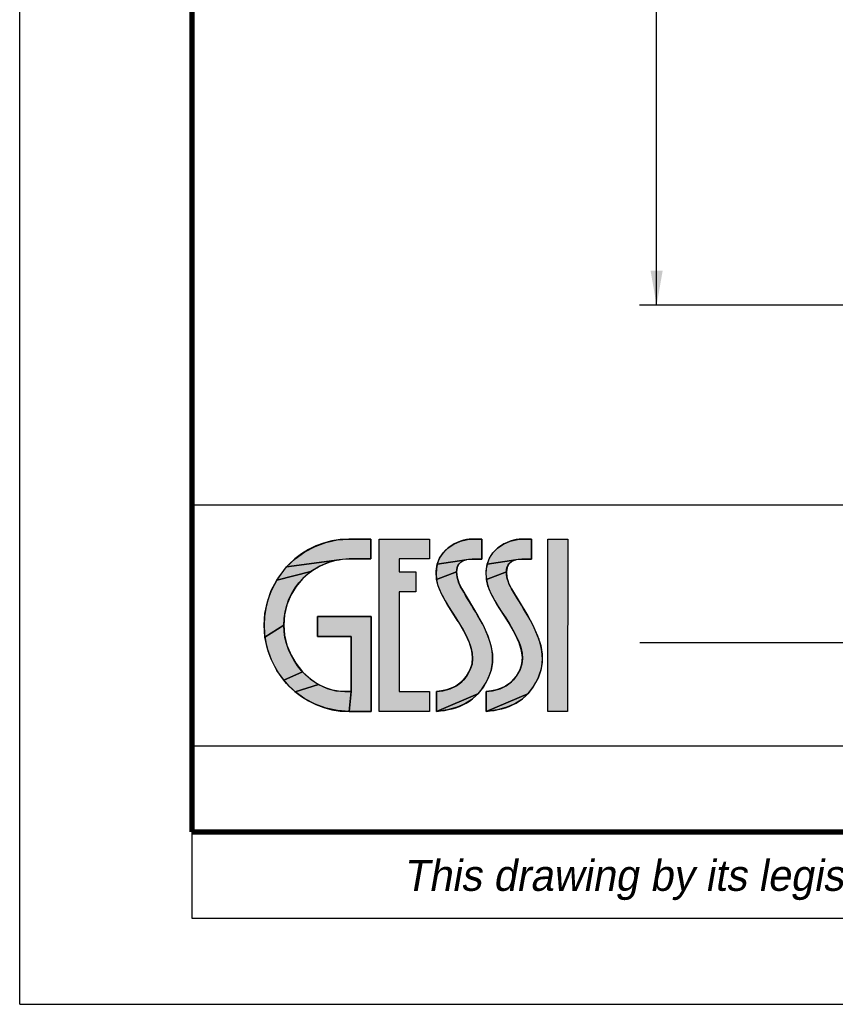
# Model space of a CAD drawing. Header units: millimetres. Extents: x 0 to 210, y 0 to 297.
# Tile 1 of 7: x 0 to 47, y 0 to 57. Entities that reach past the tile are written whole.
import ezdxf
from ezdxf.enums import TextEntityAlignment as Align

# ---------------------------------------------------------------- set-up
doc = ezdxf.new("R2010")
doc.units = ezdxf.units.MM
doc.header["$LTSCALE"] = 19.36
doc.layers.get('0').update_dxf_attribs({"linetype": 'CONTINUOUS'})
for name, color, linetype in [('50_QUOTE', 7, 'CONTINUOUS'), ('52_NOTE', 7, 'CONTINUOUS'), ('54_SIMBOLI', 7, 'CONTINUOUS')]:
    doc.layers.add(name, color=color, linetype=linetype)
doc.styles.get("Standard").update_dxf_attribs({"font": 'txt', "width": 1.15})
doc.styles.add('TEXTSTYLE_4', font='triumi.ttf')
doc.dimstyles.new('DIMSTYLE_3', dxfattribs={"dimtxt": 2, "dimasz": 2, "dimexe": 1, "dimexo": 0.5, "dimgap": 0.5, "dimtad": 1, "dimdec": 0, "dimlfac": 2.5, "dimdsep": 46, "dimtxsty": 'Standard', "dimblk": '_FILLED', "dimblk1": '_FILLED', "dimblk2": '_FILLED', "dimcen": 0.09, "dimazin": 2, "dimtfac": 1, "dimtdec": 0, "dimtofl": 0, "dimtmove": 0, "dimatfit": 3, "dimldrblk": '_FILLED', "dimfxl": 0, "dimtolj": 1, "dimarcsym": 0})

# ---------------------------------------------------------------- blocks, each defined once
blk = doc.blocks.new('_FILLED')
at = {"color": 0, "linetype": 'ByBlock'}
blk.add_solid([(0, 0), (-1, 0.175), (-1, -0.175)], dxfattribs=at)
blk = doc.blocks.new('*D8')
at = {"layer": '50_QUOTE', "color": 2, "linetype": 'Continuous'}
for p, q in [((96.914, 145.019), (35.972, 145.019)), ((36.972, 145.019), (36.972, 92.799)), ((36.972, 40.579), (36.972, 92.799)), ((57.914, 40.579), (35.972, 40.579))]:
    blk.add_line(p, q, dxfattribs=at)
at = {"layer": '50_QUOTE', "color": 2, "linetype": 'Continuous', "xscale": 2, "yscale": 2, "zscale": 2}
for p, rotation in [((36.972, 145.019), 90), ((36.972, 40.579), 270)]:
    blk.add_blockref('_FILLED', p, dxfattribs=dict(at, rotation=rotation))
at = {"layer": '50_QUOTE', "color": 2, "linetype": 'Continuous', "width": 0.776952}
blk.add_text('261', height=2, rotation=90, dxfattribs=at).set_placement((36.472, 91.361), align=Align.CENTER)
blk = doc.blocks.new('LOGOGESSI2D_BL0', base_point=(23, 22))
at = {"layer": '54_SIMBOLI', "linetype": 'Continuous'}
for points in [[(18.435, 26.953), (19.11, 27), (20.392, 27), (20.392, 25.851), (19.122, 25.85), (18.536, 25.803), (15.494, 25.386), (15.992, 25.864), (16.546, 26.265), (17.144, 26.583), (17.777, 26.814)], [(23.782, 27), (23.788, 25.851), (22.031, 25.851), (22.031, 25.107), (23.003, 25.107), (23.003, 23.953), (22.031, 23.953), (22.031, 18.149), (23.782, 18.149), (23.782, 17), (20.873, 17), (20.873, 27)], [(26.003, 26.982), (26.243, 27), (26.817, 27), (26.817, 25.846), (26.261, 25.846), (25.917, 25.809), (24.243, 25.542), (24.378, 25.9), (24.583, 26.214), (24.854, 26.486), (25.192, 26.713), (25.586, 26.883)], [(28.893, 26.982), (29.134, 27), (29.708, 27), (29.708, 25.846), (29.152, 25.846), (28.808, 25.809), (27.133, 25.542), (27.269, 25.9), (27.473, 26.214), (27.745, 26.486), (28.083, 26.712), (28.477, 26.883)], [(17.413, 25.432), (16.9, 25.115), (14.925, 24.624), (15.325, 25.189), (15.494, 25.386), (18.536, 25.803), (17.963, 25.663)], [(25.5, 25.559), (25.398, 25.361), (25.36, 25.108), (24.198, 24.669), (24.18, 25.135), (24.243, 25.542), (25.917, 25.809), (25.669, 25.71)], [(28.391, 25.559), (28.289, 25.361), (28.251, 25.108), (27.089, 24.669), (27.071, 25.135), (27.133, 25.542), (28.808, 25.809), (28.56, 25.71)], [(16.442, 24.719), (16.05, 24.256), (15.737, 23.742), (15.51, 23.187), (15.371, 22.604), (15.325, 22), (14.237, 21.31), (14.191, 22), (14.237, 22.69), (14.377, 23.364), (14.607, 24.012), (14.925, 24.624), (16.9, 25.115)], [(25.393, 24.79), (25.512, 24.414), (25.66, 24.118), (26.602, 22.548), (26.881, 22.039), (27.172, 21.396), (27.351, 20.836), (27.437, 20.327), (27.44, 19.851), (27.362, 19.392), (27.198, 18.938), (26.919, 18.432), (26.603, 18.023), (24.193, 17), (24.192, 18.149), (24.553, 18.202), (24.99, 18.319), (25.351, 18.49), (25.658, 18.721), (25.924, 19.028), (26.151, 19.427), (26.261, 19.766), (26.293, 20.128), (26.244, 20.526), (26.107, 20.981), (25.86, 21.518), (25.465, 22.198), (25.401, 22.3), (24.814, 23.227), (24.48, 23.827), (24.287, 24.29), (24.198, 24.669), (25.36, 25.108)], [(28.284, 24.79), (28.403, 24.414), (28.551, 24.118), (29.493, 22.548), (29.772, 22.039), (30.063, 21.397), (30.242, 20.836), (30.328, 20.328), (30.331, 19.851), (30.253, 19.392), (30.089, 18.938), (29.81, 18.432), (29.494, 18.023), (27.084, 17), (27.083, 18.149), (27.443, 18.202), (27.881, 18.319), (28.241, 18.49), (28.549, 18.721), (28.815, 19.028), (29.042, 19.427), (29.152, 19.766), (29.184, 20.128), (29.135, 20.526), (28.997, 20.981), (28.751, 21.518), (28.356, 22.198), (28.292, 22.3), (27.705, 23.227), (27.371, 23.827), (27.178, 24.29), (27.089, 24.669), (28.251, 25.108)], [(17.285, 21.358), (17.285, 22.51), (20.393, 22.51), (20.393, 17), (19.116, 17), (19.245, 18.155), (19.245, 21.358)], [(15.371, 21.431), (15.514, 20.848), (15.752, 20.271), (16.027, 19.801), (16.416, 19.307), (15.325, 18.812), (14.925, 19.376), (14.608, 19.989), (14.377, 20.637), (14.237, 21.31), (15.325, 22)], [(16.859, 18.893), (17.338, 18.568), (15.994, 18.136), (15.496, 18.613), (15.325, 18.812), (16.416, 19.307)], [(18.876, 18.15), (19.199, 18.154), (19.245, 18.155), (19.116, 17), (18.439, 17.047), (17.781, 17.186), (17.147, 17.416), (16.548, 17.734), (15.994, 18.136), (17.338, 18.568), (17.839, 18.335), (18.354, 18.196)], [(24.841, 17.097), (24.193, 17), (26.603, 18.023), (26.248, 17.697), (25.848, 17.441), (25.387, 17.243)], [(27.732, 17.097), (27.084, 17), (29.494, 18.023), (29.139, 17.697), (28.739, 17.441), (28.278, 17.243)]]:
    blk.add_hatch(color=7, dxfattribs=at).paths.add_polyline_path(points)
at = {"layer": '54_SIMBOLI', "color": 7, "linetype": 'Continuous'}
for p, q in [((20.873, 27), (23.782, 27)), ((20.873, 17), (20.873, 27)), ((20.873, 17), (20.873, 27)), ((20.873, 27), (23.782, 27)), ((23.782, 27), (23.788, 25.851)), ((23.782, 27), (23.788, 25.851)), ((30.662, 17), (30.667, 27)), ((30.662, 17), (30.667, 27)), ((30.667, 27), (31.809, 27)), ((30.667, 27), (31.809, 27)), ((31.809, 27), (31.804, 17)), ((31.809, 27), (31.804, 17)), ((23.788, 25.851), (22.031, 25.851)), ((22.031, 25.851), (22.031, 25.107)), ((23.788, 25.851), (22.031, 25.851)), ((22.031, 25.851), (22.031, 25.107)), ((22.031, 25.107), (23.003, 25.107)), ((22.031, 25.107), (23.003, 25.107)), ((23.003, 25.107), (23.003, 23.953)), ((23.003, 25.107), (23.003, 23.953)), ((23.003, 23.953), (22.031, 23.953)), ((22.031, 23.953), (22.031, 18.149)), ((23.003, 23.953), (22.031, 23.953)), ((22.031, 23.953), (22.031, 18.149)), ((22.031, 18.149), (23.782, 18.149)), ((22.031, 18.149), (23.782, 18.149)), ((23.782, 18.149), (23.782, 17)), ((23.782, 18.149), (23.782, 17)), ((23.782, 17), (20.873, 17)), ((23.782, 17), (20.873, 17)), ((31.804, 17), (30.662, 17)), ((31.804, 17), (30.662, 17))]:
    blk.add_line(p, q, dxfattribs=at)
for points in [[(18.435, 26.953), (19.11, 27), (20.392, 27), (20.392, 25.851), (19.122, 25.85), (18.536, 25.803), (15.494, 25.386), (15.992, 25.864), (16.546, 26.265), (17.144, 26.583), (17.777, 26.814), (18.435, 26.953)], [(23.782, 27), (23.788, 25.851), (22.031, 25.851), (22.031, 25.107), (23.003, 25.107), (23.003, 23.953), (22.031, 23.953), (22.031, 18.149), (23.782, 18.149), (23.782, 17), (20.873, 17), (20.873, 27), (23.782, 27)], [(26.003, 26.982), (26.243, 27), (26.817, 27), (26.817, 25.846), (26.261, 25.846), (25.917, 25.809), (24.243, 25.542), (24.378, 25.9), (24.583, 26.214), (24.854, 26.486), (25.192, 26.713), (25.586, 26.883), (26.003, 26.982)], [(28.893, 26.982), (29.134, 27), (29.708, 27), (29.708, 25.846), (29.152, 25.846), (28.808, 25.809), (27.133, 25.542), (27.269, 25.9), (27.473, 26.214), (27.745, 26.486), (28.083, 26.712), (28.477, 26.883), (28.893, 26.982)], [(17.413, 25.432), (16.9, 25.115), (14.925, 24.624), (15.325, 25.189), (15.494, 25.386), (18.536, 25.803), (17.963, 25.663), (17.413, 25.432)], [(25.5, 25.559), (25.398, 25.361), (25.36, 25.108), (24.198, 24.669), (24.18, 25.135), (24.243, 25.542), (25.917, 25.809), (25.669, 25.71), (25.5, 25.559)], [(28.391, 25.559), (28.289, 25.361), (28.251, 25.108), (27.089, 24.669), (27.071, 25.135), (27.133, 25.542), (28.808, 25.809), (28.56, 25.71), (28.391, 25.559)], [(16.442, 24.719), (16.05, 24.256), (15.737, 23.742), (15.51, 23.187), (15.371, 22.604), (15.325, 22), (14.237, 21.31), (14.191, 22), (14.237, 22.69), (14.377, 23.364), (14.607, 24.012), (14.925, 24.624), (16.9, 25.115), (16.442, 24.719)], [(25.393, 24.79), (25.512, 24.414), (25.66, 24.118), (26.602, 22.548), (26.881, 22.039), (27.172, 21.396), (27.351, 20.836), (27.437, 20.327), (27.44, 19.851), (27.362, 19.392), (27.198, 18.938), (26.919, 18.432), (26.603, 18.023), (24.193, 17), (24.192, 18.149), (24.553, 18.202), (24.99, 18.319), (25.351, 18.49), (25.658, 18.721), (25.924, 19.028), (26.151, 19.427), (26.261, 19.766), (26.293, 20.128), (26.244, 20.526), (26.107, 20.981), (25.86, 21.518), (25.465, 22.198), (25.401, 22.3), (24.814, 23.227), (24.48, 23.827), (24.287, 24.29), (24.198, 24.669), (25.36, 25.108), (25.393, 24.79)], [(28.284, 24.79), (28.403, 24.414), (28.551, 24.118), (29.493, 22.548), (29.772, 22.039), (30.063, 21.397), (30.242, 20.836), (30.328, 20.328), (30.331, 19.851), (30.253, 19.392), (30.089, 18.938), (29.81, 18.432), (29.494, 18.023), (27.084, 17), (27.083, 18.149), (27.443, 18.202), (27.881, 18.319), (28.241, 18.49), (28.549, 18.721), (28.815, 19.028), (29.042, 19.427), (29.152, 19.766), (29.184, 20.128), (29.135, 20.526), (28.997, 20.981), (28.751, 21.518), (28.356, 22.198), (28.292, 22.3), (27.705, 23.227), (27.371, 23.827), (27.178, 24.29), (27.089, 24.669), (28.251, 25.108), (28.284, 24.79)], [(17.285, 21.358), (17.285, 22.51), (20.393, 22.51), (20.393, 17), (19.116, 17), (19.245, 18.155), (19.245, 21.358), (17.285, 21.358)], [(15.371, 21.431), (15.514, 20.848), (15.752, 20.271), (16.027, 19.801), (16.416, 19.307), (15.325, 18.812), (14.925, 19.376), (14.608, 19.989), (14.377, 20.637), (14.237, 21.31), (15.325, 22), (15.371, 21.431)], [(16.859, 18.893), (17.338, 18.568), (15.994, 18.136), (15.496, 18.613), (15.325, 18.812), (16.416, 19.307), (16.859, 18.893)], [(18.876, 18.15), (19.199, 18.154), (19.245, 18.155), (19.116, 17), (18.439, 17.047), (17.781, 17.186), (17.147, 17.416), (16.548, 17.734), (15.994, 18.136), (17.338, 18.568), (17.839, 18.335), (18.354, 18.196), (18.876, 18.15)], [(24.841, 17.097), (24.193, 17), (26.603, 18.023), (26.248, 17.697), (25.848, 17.441), (25.387, 17.243), (24.841, 17.097)], [(27.732, 17.097), (27.084, 17), (29.494, 18.023), (29.139, 17.697), (28.739, 17.441), (28.278, 17.243), (27.732, 17.097)]]:
    blk.add_lwpolyline(points, dxfattribs=at)
for points, knots in [([(20.392, 25.851), (20.392, 25.851), (19.122, 25.85), (19.122, 25.85), (17.081, 25.85), (15.325, 24.161), (15.325, 22), (15.325, 20.113), (16.908, 18.15), (18.876, 18.15), (18.927, 18.15), (19.245, 18.154), (19.245, 18.155), (19.245, 18.155), (19.245, 21.358), (19.245, 21.358), (19.245, 21.358), (17.285, 21.358), (17.285, 21.358), (17.285, 21.358), (17.285, 22.51), (17.285, 22.51), (17.285, 22.51), (20.393, 22.51), (20.393, 22.51), (20.393, 22.51), (20.393, 17), (20.393, 17), (20.393, 17), (19.116, 17), (19.116, 17), (16.383, 17), (14.191, 19.261), (14.191, 22), (14.191, 24.744), (16.387, 27), (19.11, 27), (19.11, 27), (20.392, 27), (20.392, 27), (20.392, 27), (20.392, 25.851), (20.392, 25.851)], [0, 0, 0, 0, 1, 1, 1, 2, 2, 2, 3, 3, 3, 4, 4, 4, 5, 5, 5, 6, 6, 6, 7, 7, 7, 8, 8, 8, 9, 9, 9, 10, 10, 10, 11, 11, 11, 12, 12, 12, 13, 13, 13, 14, 14, 14, 14]), ([(20.392, 25.851), (20.392, 25.851), (19.122, 25.85), (19.122, 25.85), (17.081, 25.85), (15.325, 24.161), (15.325, 22), (15.325, 20.113), (16.908, 18.15), (18.876, 18.15), (18.927, 18.15), (19.245, 18.154), (19.245, 18.155), (19.245, 18.155), (19.245, 21.358), (19.245, 21.358), (19.245, 21.358), (17.285, 21.358), (17.285, 21.358), (17.285, 21.358), (17.285, 22.51), (17.285, 22.51), (17.285, 22.51), (20.393, 22.51), (20.393, 22.51), (20.393, 22.51), (20.393, 17), (20.393, 17), (20.393, 17), (19.116, 17), (19.116, 17), (16.383, 17), (14.191, 19.261), (14.191, 22), (14.191, 24.744), (16.387, 27), (19.11, 27), (19.11, 27), (20.392, 27), (20.392, 27), (20.392, 27), (20.392, 25.851), (20.392, 25.851)], [0, 0, 0, 0, 1, 1, 1, 2, 2, 2, 3, 3, 3, 4, 4, 4, 5, 5, 5, 6, 6, 6, 7, 7, 7, 8, 8, 8, 9, 9, 9, 10, 10, 10, 11, 11, 11, 12, 12, 12, 13, 13, 13, 14, 14, 14, 14]), ([(26.261, 25.846), (25.051, 25.846), (25.289, 24.752), (25.66, 24.118), (25.959, 23.606), (26.256, 23.118), (26.602, 22.548), (27.331, 21.295), (27.745, 20.122), (27.198, 18.938), (26.533, 17.501), (25.456, 17.134), (24.193, 17), (24.193, 17), (24.192, 18.149), (24.192, 18.149), (25.004, 18.237), (25.721, 18.488), (26.151, 19.427), (26.908, 21.08), (24.397, 23.121), (24.198, 24.669), (23.973, 26.427), (25.516, 27), (26.243, 27), (26.243, 27), (26.817, 27), (26.817, 27), (26.817, 27), (26.817, 25.846), (26.817, 25.846), (26.817, 25.846), (26.261, 25.846), (26.261, 25.846)], [0, 0, 0, 0, 1, 1, 1, 2, 2, 2, 3, 3, 3, 4, 4, 4, 5, 5, 5, 6, 6, 6, 7, 7, 7, 8, 8, 8, 9, 9, 9, 10, 10, 10, 11, 11, 11, 11]), ([(26.261, 25.846), (25.051, 25.846), (25.289, 24.752), (25.66, 24.118), (25.959, 23.606), (26.256, 23.118), (26.602, 22.548), (27.331, 21.295), (27.745, 20.122), (27.198, 18.938), (26.533, 17.501), (25.456, 17.134), (24.193, 17), (24.193, 17), (24.192, 18.149), (24.192, 18.149), (25.004, 18.237), (25.721, 18.488), (26.151, 19.427), (26.908, 21.08), (24.397, 23.121), (24.198, 24.669), (23.973, 26.427), (25.516, 27), (26.243, 27), (26.243, 27), (26.817, 27), (26.817, 27), (26.817, 27), (26.817, 25.846), (26.817, 25.846), (26.817, 25.846), (26.261, 25.846), (26.261, 25.846)], [0, 0, 0, 0, 1, 1, 1, 2, 2, 2, 3, 3, 3, 4, 4, 4, 5, 5, 5, 6, 6, 6, 7, 7, 7, 8, 8, 8, 9, 9, 9, 10, 10, 10, 11, 11, 11, 11]), ([(29.152, 25.846), (27.942, 25.846), (28.18, 24.752), (28.551, 24.118), (28.851, 23.606), (29.147, 23.118), (29.493, 22.548), (30.222, 21.295), (30.636, 20.122), (30.089, 18.938), (29.424, 17.501), (28.347, 17.134), (27.084, 17), (27.084, 17), (27.083, 18.149), (27.083, 18.149), (27.895, 18.237), (28.612, 18.488), (29.042, 19.427), (29.799, 21.08), (27.288, 23.121), (27.089, 24.669), (26.864, 26.427), (28.407, 27), (29.134, 27), (29.134, 27), (29.708, 27), (29.708, 27), (29.708, 27), (29.708, 25.846), (29.708, 25.846), (29.708, 25.846), (29.152, 25.846), (29.152, 25.846)], [0, 0, 0, 0, 1, 1, 1, 2, 2, 2, 3, 3, 3, 4, 4, 4, 5, 5, 5, 6, 6, 6, 7, 7, 7, 8, 8, 8, 9, 9, 9, 10, 10, 10, 11, 11, 11, 11]), ([(29.152, 25.846), (27.942, 25.846), (28.18, 24.752), (28.551, 24.118), (28.851, 23.606), (29.147, 23.118), (29.493, 22.548), (30.222, 21.295), (30.636, 20.122), (30.089, 18.938), (29.424, 17.501), (28.347, 17.134), (27.084, 17), (27.084, 17), (27.083, 18.149), (27.083, 18.149), (27.895, 18.237), (28.612, 18.488), (29.042, 19.427), (29.799, 21.08), (27.288, 23.121), (27.089, 24.669), (26.864, 26.427), (28.407, 27), (29.134, 27), (29.134, 27), (29.708, 27), (29.708, 27), (29.708, 27), (29.708, 25.846), (29.708, 25.846), (29.708, 25.846), (29.152, 25.846), (29.152, 25.846)], [0, 0, 0, 0, 1, 1, 1, 2, 2, 2, 3, 3, 3, 4, 4, 4, 5, 5, 5, 6, 6, 6, 7, 7, 7, 8, 8, 8, 9, 9, 9, 10, 10, 10, 11, 11, 11, 11])]:
    blk.add_open_spline(points, degree=3, knots=knots, dxfattribs=at)
blk.add_solid([(31.804, 17), (30.662, 17), (31.809, 27), (30.667, 27)], dxfattribs=at)

msp = doc.modelspace()

# ---------------------------------------------------------------- linework, layer by layer
at = {"color": 7, "linetype": 'Continuous'}
for q in [(0, 297), (210, 0)]:
    msp.add_line((0, 0), q, dxfattribs=at)
at = {"color": 2, "linetype": 'Continuous'}
for p, q in [((10, 29), (200, 29)), ((10, 29), (10, 15)), ((36, 21), (152, 21)), ((10, 15), (200, 15)), ((10, 15), (10, 5)), ((10, 15), (200, 15)), ((10, 10), (200, 10)), ((10, 5), (200, 5))]:
    msp.add_line(p, q, dxfattribs=at)
at = {"color": 7, "linetype": 'Continuous', "const_width": 0.3}
for points in [[(10, 10), (10, 287)], [(10, 10), (200, 10)]]:
    msp.add_lwpolyline(points, dxfattribs=at)

# ---------------------------------------------------------------- block references
at = {"layer": '54_SIMBOLI', "color": 2, "linetype": 'Continuous'}
msp.add_blockref('LOGOGESSI2D_BL0', (23, 22), dxfattribs=at)

# ---------------------------------------------------------------- texts
at = {"layer": '52_NOTE', "color": 2, "linetype": 'Continuous', "style": 'TEXTSTYLE_4', "oblique": 10}
msp.add_text('This drawing by its legislation cannot be disclosed or reproduced without a written authorization released by GESSI S.p.A. - ', height=1.8, dxfattribs=at).set_placement((88.2194, 6.5861), align=Align.CENTER)

# ---------------------------------------------------------------- dimensions: what is measured, and where the dimension line sits
at = {"layer": '50_QUOTE', "color": 2, "linetype": 'Continuous'}
dim = msp.add_linear_dim(base=(36.9718, 145.0194), p1=(58.4135, 40.5794), p2=(97.4135, 145.0194), angle=90, dimstyle='DIMSTYLE_3', dxfattribs=at)
dim.commit()
dim.dimension.update_dxf_attribs({"geometry": '*D8', "text_midpoint": (36.9718, 91.1425), "dimtype": 160})

doc.saveas('drawing.dxf')
